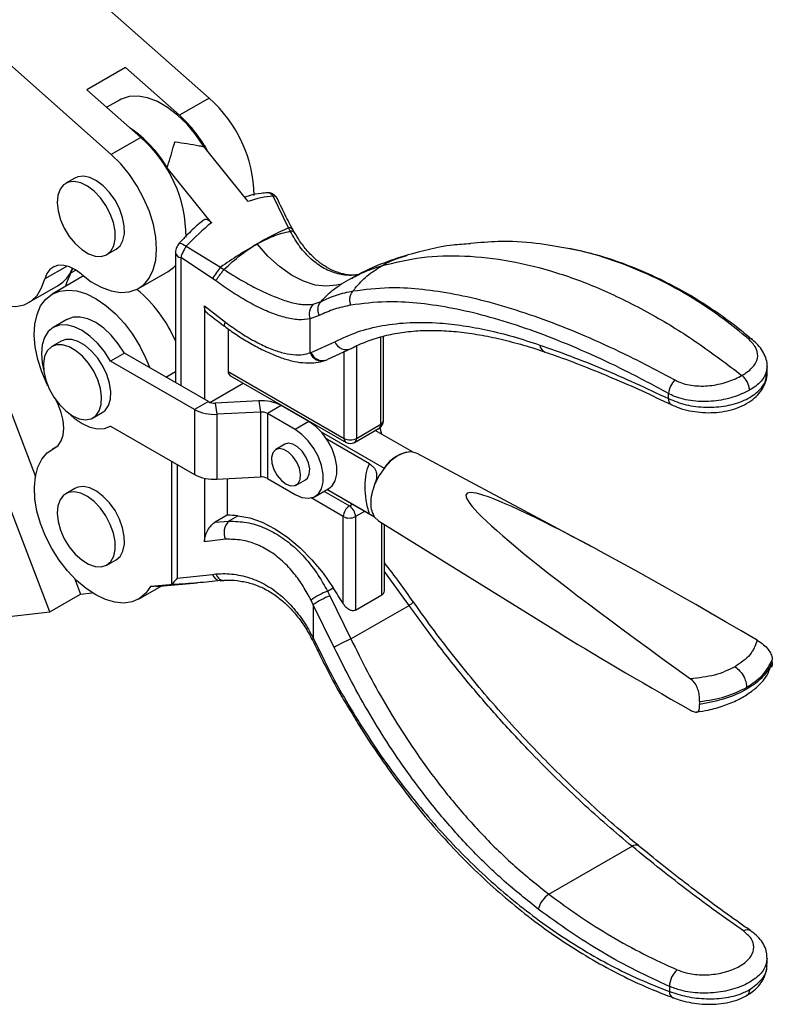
# Model space of a CAD drawing. Extents: x 33 to 398, y 17 to 277.
# Tile 6 of 7: x 340 to 398, y 148 to 224. Entities that reach past the tile are written whole.
import ezdxf

# ---------------------------------------------------------------- set-up
doc = ezdxf.new("R2010")
doc.units = 0
doc.layers.get('0').update_dxf_attribs({"linetype": 'CONTINUOUS'})

msp = doc.modelspace()

# ---------------------------------------------------------------- linework, layer by layer
at = {"color": 7, "linetype": 'CONTINUOUS'}
for p, q in [((354.8386, 217.8515), (340.6443, 230.4377)), ((347.2961, 213.4974), (333.1018, 226.0836)), ((348.3933, 220.2195), (345.4234, 218.5051)), ((352.5523, 216.5317), (348.3933, 220.2195)), ((349.5825, 214.8172), (345.4234, 218.5051)), ((347.9285, 217.7107), (346.9538, 217.1481)), ((354.8386, 217.8515), (352.5523, 216.5317)), ((349.5825, 214.8172), (347.2961, 213.4974)), ((357.8575, 209.8793), (354.4422, 214.1186)), ((355.0291, 208.2465), (351.6138, 212.4858)), ((344.4887, 211.6933), (343.7816, 211.2851)), ((360.9653, 207.8399), (359.784, 210.2983)), ((361.0979, 207.5887), (360.9653, 207.8399)), ((361.4393, 207.4789), (361.2999, 207.7215)), ((346.9563, 205.7857), (347.6634, 206.1939)), ((352.2448, 205.9185), (352.2448, 195.9106)), ((353.0743, 206.4249), (355.7286, 204.8168)), ((355.1165, 203.9479), (352.6605, 205.562)), ((344.1778, 204.3701), (344.3448, 204.7139)), ((349.4091, 203.1699), (351.6954, 204.4898)), ((355.7286, 204.8168), (355.9866, 204.638)), ((335.4883, 204.1956), (341.4423, 188.6672)), ((345.0293, 204.0612), (342.743, 202.7413)), ((345.1613, 204.1315), (345.0293, 204.0612)), ((345.1571, 204.1349), (345.1, 204.102)), ((345.1579, 204.1343), (345.1, 204.102)), ((355.367, 203.7576), (355.1165, 203.9479)), ((365.7399, 203.9283), (365.031, 203.5119)), ((342.5648, 178.2317), (332.8767, 203.4987)), ((340.9238, 202.0804), (343.2102, 203.4003)), ((365.0258, 203.507), (364.6841, 203.4376)), ((362.8617, 201.953), (363.4726, 202.172)), ((363.4726, 202.172), (363.4772, 202.1772)), ((354.4792, 201.833), (356.0966, 200.5838)), ((354.4792, 201.833), (354.4792, 194.6207)), ((343.8762, 200.7783), (342.8156, 200.166)), ((363.3412, 201.0936), (362.6406, 200.8338)), ((362.6406, 198.2198), (362.6406, 200.8338)), ((356.3055, 200.0712), (356.3055, 196.7776)), ((343.428, 199.105), (342.7209, 198.6968)), ((362.7063, 198.2431), (364.5385, 199.0654)), ((368.2859, 192.9677), (368.2859, 199.4942)), ((396.7489, 199.224), (396.7393, 199.2316)), ((365.8226, 198.5469), (363.9695, 197.7007)), ((365.2622, 191.6071), (365.2622, 198.3341)), ((348.3072, 198.1837), (347.2465, 197.5714)), ((353.7236, 193.8323), (347.2465, 197.5714)), ((354.7842, 194.4446), (348.3072, 198.1837)), ((362.6406, 198.2198), (362.7063, 198.2431)), ((363.8661, 197.6521), (363.9695, 197.7007)), ((351.4945, 196.3437), (352.2448, 196.7769)), ((356.3055, 196.7776), (365.2622, 191.6071)), ((397.8832, 196.71), (397.8832, 197.1437)), ((356.4436, 196.4724), (365.4003, 191.3018)), ((354.9038, 194.3898), (357.4775, 195.8756)), ((358.6791, 194.5033), (355.3137, 194.3333)), ((358.6791, 194.5033), (358.8099, 193.6407)), ((359.9292, 194.4602), (359.8009, 194.3862)), ((390.2695, 194.6745), (390.2695, 195.071)), ((354.7842, 194.4446), (353.7236, 193.8323)), ((353.7236, 193.8323), (353.7236, 188.8242)), ((355.3137, 194.3333), (355.4445, 193.4707)), ((360.4, 194.1417), (359.3394, 193.5294)), ((360.0171, 194.4095), (359.9563, 194.3388)), ((362.5454, 192.9032), (360.4, 194.1417)), ((345.8957, 193.1974), (346.6028, 193.6056)), ((358.8099, 193.6407), (355.4445, 193.4707)), ((355.4445, 193.4707), (355.4445, 188.4626)), ((358.8099, 193.6407), (358.8099, 188.6326)), ((359.3394, 193.5294), (359.3394, 188.5213)), ((361.4847, 192.2909), (359.3394, 193.5294)), ((347.2152, 192.5447), (347.2469, 192.563)), ((347.2465, 192.5633), (353.7236, 188.8242)), ((362.5454, 192.9032), (361.4847, 192.2909)), ((366.0669, 191.3018), (367.9526, 192.3904)), ((366.205, 191.6071), (368.0907, 192.6956)), ((370.518, 190.5718), (367.6602, 192.2216)), ((363.483, 192.1158), (368.3378, 189.3132)), ((367.2124, 189.6499), (363.9112, 191.5556)), ((343.0405, 190.9371), (342.743, 190.7654)), ((360.6931, 191.1581), (359.986, 190.7499)), ((384.3695, 183.2445), (370.8997, 190.4548)), ((351.9686, 180.3412), (351.9686, 189.8373)), ((354.4792, 188.5409), (354.4792, 183.6257)), ((355.4445, 188.4626), (358.8099, 188.6326)), ((356.2348, 188.5025), (356.2348, 185.6836)), ((359.3394, 188.5213), (361.4847, 187.2828)), ((361.5692, 188.0074), (362.2763, 188.4156)), ((344.4887, 187.7414), (343.7816, 187.3332)), ((363.0179, 187.131), (364.0786, 187.7433)), ((367.6083, 185.5315), (363.9277, 187.6562)), ((367.2124, 185.76), (363.9278, 187.6562)), ((356.2348, 185.6836), (355.3137, 185.1518)), ((356.3441, 185.2296), (357.0571, 185.6413)), ((365.1915, 178.8512), (365.1915, 185.5783)), ((366.1343, 185.5783), (366.1343, 178.3581)), ((367.6081, 185.5317), (367.9005, 185.2594)), ((355.3137, 185.1518), (356.3441, 185.2296)), ((367.9005, 185.2594), (381.6796, 176.7045)), ((368.3566, 179.9476), (368.3566, 184.9762)), ((356.0966, 183.8267), (354.4792, 183.6257)), ((346.9563, 181.8338), (347.6634, 182.242)), ((344.4513, 180.8196), (344.9218, 179.5924)), ((352.3824, 180.8337), (355.1165, 181.121)), ((355.1165, 181.121), (355.367, 181.15)), ((349.4091, 179.2181), (351.1417, 180.2183)), ((351.8088, 180.3186), (350.33, 180.1903)), ((350.7378, 180.1832), (353.935, 180.4605)), ((351.9686, 180.3412), (351.8088, 180.3186)), ((363.9693, 179.8265), (364.4148, 180.0836)), ((342.5648, 178.2317), (344.9218, 179.5924)), ((344.9218, 179.5924), (345.8291, 179.6982)), ((363.9693, 179.8265), (364.1539, 179.4619)), ((364.1539, 179.4619), (365.7837, 176.1363)), ((366.1343, 178.3581), (368.1614, 179.5283)), ((362.8768, 178.7766), (362.703, 179.1301)), ((362.8768, 178.7766), (362.8768, 176.1951)), ((364.4893, 175.489), (362.8768, 178.7766)), ((365.7837, 176.1363), (370.2737, 178.7283)), ((370.6017, 178.998), (370.6024, 178.9968)), ((336.1754, 177.487), (342.5648, 178.2317)), ((362.8768, 176.1951), (363.3201, 175.293)), ((398.2776, 174.3093), (398.2776, 174.5334)), ((392.6742, 171.2986), (392.6742, 171.0744)), ((381.0519, 156.438), (387.4616, 160.1383)), ((387.9617, 160.1872), (387.9512, 160.1949)), ((397.8832, 151.0693), (397.8832, 151.5067)), ((397.829, 151.0125), (397.824, 151.0674)), ((390.3447, 149.3305), (390.3447, 148.9381))]:
    msp.add_line(p, q, dxfattribs=at)
at = {"color": 8, "linetype": 'CONTINUOUS'}
for p, q in [((352.6605, 205.562), (352.6605, 195.6706)), ((343.8897, 204.9001), (342.167, 203.9056)), ((344.1778, 204.3701), (344.5593, 204.5903)), ((368.0907, 192.6956), (368.0907, 199.4384)), ((366.205, 198.7203), (366.205, 191.6071)), ((342.9969, 190.9065), (342.8711, 190.8339)), ((352.3824, 189.5984), (352.3824, 180.8337)), ((365.1915, 185.5783), (362.7066, 187.0128)), ((363.7028, 187.5263), (365.6629, 186.3948)), ((365.6629, 186.3948), (365.8879, 186.5246)), ((366.8308, 185.9803), (366.1343, 185.5783)), ((368.1614, 179.5283), (368.1614, 185.0975)), ((370.2737, 178.7283), (368.3566, 181.338))]:
    msp.add_line(p, q, dxfattribs=at)
at = {"color": 7, "linetype": 'CONTINUOUS', "flags": 128}
for points in [[(354.4422, 214.1186), (353.8276, 215.0221), (353.1434, 215.8418), (352.408, 216.5554), (351.6415, 217.1436), (350.8646, 217.5905), (350.0986, 217.8838), (349.3641, 218.0156), (348.6811, 217.9824), (348.0683, 217.7849), (347.9285, 217.7107)], [(344.9954, 204.2688), (345.7579, 203.6961), (346.5288, 203.2638), (347.2876, 202.9834), (348.0141, 202.8625), (348.6886, 202.9042), (349.2933, 203.1076), (349.8119, 203.467), (350.2306, 203.9729), (350.5382, 204.6119), (350.7263, 205.3667), (350.7901, 206.2171), (350.7278, 207.1406), (350.541, 208.1122), (350.2348, 209.1061), (349.8173, 210.0956), (349.2998, 211.0544), (348.696, 211.9566), (348.0221, 212.7783), (347.2961, 213.4974)], [(345.016, 206.1788), (345.5368, 205.8532), (346.0486, 205.6722), (346.5238, 205.6455), (346.9366, 205.7746), (347.265, 206.0525), (347.4911, 206.4643), (347.6029, 206.9878), (347.5942, 207.5946), (347.4655, 208.2522), (347.2239, 208.9251), (346.8822, 209.577), (346.4589, 210.1726), (345.9769, 210.6801), (345.4621, 211.0719), (344.9423, 211.327), (344.4455, 211.4315), (343.9985, 211.38), (343.6253, 211.1751), (343.3462, 210.8278), (343.1761, 210.357), (343.1242, 209.788), (343.1933, 209.1515), (343.3798, 208.4817), (343.6734, 207.8149), (344.0585, 207.1868), (344.5142, 206.6315), (345.016, 206.1788)], [(347.6634, 206.1939), (347.9721, 206.4607), (348.1982, 206.8725), (348.31, 207.396), (348.3013, 208.0029), (348.1726, 208.6604), (347.931, 209.3333), (347.5893, 209.9852), (347.166, 210.5809), (346.684, 211.0883), (346.1692, 211.4801), (345.6494, 211.7352), (345.1526, 211.8397), (344.7056, 211.7882), (344.4887, 211.6933)], [(332.8767, 210.5754), (332.9378, 209.6672), (333.1192, 208.7121), (333.4164, 207.7347), (333.8217, 206.7604), (334.3245, 205.8145), (334.9119, 204.9213), (335.5687, 204.1041), (336.2778, 203.3839), (337.0208, 202.7794), (337.7787, 202.3063), (338.5316, 201.9768), (339.2602, 201.7995), (339.9456, 201.7789), (340.57, 201.9155), (341.1174, 202.2059), (341.5734, 202.6425), (341.9263, 203.214), (342.167, 203.9056)], [(344.9954, 204.2688), (344.5407, 204.6019), (344.0828, 204.8339), (343.639, 204.9559), (343.226, 204.9634), (342.8597, 204.8559), (342.5538, 204.6376), (342.32, 204.3168), (342.167, 203.9056)], [(344.1778, 204.3701), (343.8406, 203.5999), (343.7593, 203.328)], [(351.6954, 204.4898), (352.0983, 204.7869), (352.2448, 204.9346)], [(342.4025, 195.677), (342.3602, 195.763), (341.9447, 196.7311), (341.6352, 197.7052), (341.4396, 198.6604), (341.3631, 199.5722), (341.4075, 200.4171), (341.5717, 201.1735), (341.8516, 201.822), (342.2398, 202.3459), (342.7265, 202.7317), (343.2992, 202.9696), (343.9431, 203.0535), (344.6418, 202.9812), (345.3773, 202.7545), (346.1307, 202.3793), (346.8828, 201.8653), (347.6141, 201.2255), (348.3059, 200.4765), (348.9405, 199.6374), (349.5016, 198.7298), (349.9748, 197.7769), (350.2618, 197.0554)], [(348.3072, 198.1837), (347.8382, 198.9114), (347.3007, 199.5634), (346.7156, 200.1145), (346.1056, 200.5432), (345.4944, 200.8329), (344.9059, 200.9722), (344.3629, 200.9557), (343.8865, 200.7841), (343.8762, 200.7783)], [(347.2465, 197.5714), (346.7775, 198.2991), (346.24, 198.9511), (345.6549, 199.5022), (345.0449, 199.9309), (344.4338, 200.2206), (343.8453, 200.3599), (343.3022, 200.3434), (342.8259, 200.1718), (342.4346, 199.8518), (342.1438, 199.3959), (341.9646, 198.8216), (341.9041, 198.1514), (341.9646, 197.4114), (342.0919, 196.814)], [(346.6028, 193.6056), (346.8162, 193.7676), (347.0769, 194.1384), (347.2264, 194.6288), (347.2567, 195.2122), (347.1662, 195.8573), (346.9597, 196.5292), (346.6484, 197.1917), (346.2491, 197.8092), (345.7833, 198.3482), (345.276, 198.7799), (344.7548, 199.0808), (344.2475, 199.2348), (343.7817, 199.2336), (343.428, 199.105)], [(344.3083, 193.3546), (344.826, 193.1256), (345.3159, 193.0487), (345.7514, 193.1281), (346.1091, 193.3594), (346.3698, 193.7302), (346.5193, 194.2206), (346.5496, 194.804), (346.459, 195.4491), (346.2526, 196.121), (345.9413, 196.7835), (345.542, 197.401), (345.0762, 197.94), (344.5689, 198.3717), (344.0477, 198.6726), (343.5404, 198.8266), (343.0746, 198.8253), (342.6753, 198.6689), (342.364, 198.3658), (342.1575, 197.9323), (342.067, 197.3917), (342.0973, 196.7733), (342.2468, 196.1103), (342.5075, 195.4386), (342.8652, 194.7942), (343.3007, 194.212), (343.7906, 193.7234), (344.3083, 193.3546)], [(342.8711, 190.8339), (343.1905, 191.0697), (343.4288, 191.419), (343.5759, 191.8668), (343.6257, 192.3943), (343.5759, 192.9792), (343.4288, 193.5968), (343.1905, 194.2212), (343.0154, 194.5741)], [(343.9506, 193.5943), (344.4338, 193.1617), (345.0449, 192.7457), (345.6549, 192.4701), (346.24, 192.3456), (346.7775, 192.3771), (347.2465, 192.5633)], [(361.4847, 187.2828), (362.0037, 187.056), (362.4925, 186.9879), (362.9227, 187.0824), (363.2693, 187.3342), (363.5123, 187.7284), (363.6374, 188.2423), (363.6374, 188.846), (363.5123, 189.5043), (363.2693, 190.1791), (362.9227, 190.8311), (362.4925, 191.4224), (362.0037, 191.9186), (361.4847, 192.2909)], [(364.0786, 187.7433), (364.33, 187.9465), (364.5729, 188.3407), (364.698, 188.8546), (364.698, 189.4583), (364.5729, 190.1167), (364.33, 190.7914), (363.9834, 191.4434), (363.5531, 192.0347), (363.0643, 192.5309), (362.5454, 192.9032)], [(367.9992, 192.42), (368.0849, 192.1441), (368.1342, 191.948)], [(350.33, 180.1903), (349.9522, 179.656), (349.4753, 179.2578), (348.9117, 179.0061), (348.2756, 178.9072), (347.5834, 178.9637), (346.8527, 179.1742), (346.1021, 179.5332), (345.3509, 180.0315), (344.6182, 180.6566), (343.9228, 181.3923), (343.2823, 182.2199), (342.7131, 183.1184), (342.2299, 184.0646), (341.8448, 185.0346), (341.5678, 186.0034), (341.4059, 186.9464), (341.3633, 187.8395), (341.441, 188.6599), (341.6371, 189.3866), (341.9465, 190.0011), (342.3614, 190.4876), (342.8711, 190.8339)], [(360.7776, 188.0858), (361.1412, 187.946), (361.4653, 187.9614), (361.7149, 188.1305), (361.863, 188.4347), (361.8934, 188.8413), (361.8029, 189.3061), (361.6013, 189.7788), (361.3105, 190.2081), (360.9619, 190.5475), (360.5934, 190.7603), (360.2448, 190.8233), (359.9539, 190.7298), (359.7523, 190.4899), (359.6619, 190.1295), (359.6923, 189.6878), (359.8403, 189.2126), (360.09, 188.7554), (360.4141, 188.3657), (360.7776, 188.0858)], [(362.2763, 188.4156), (362.422, 188.5387), (362.5701, 188.8429), (362.6005, 189.2495), (362.51, 189.7143), (362.3084, 190.187), (362.0176, 190.6163), (361.669, 190.9557), (361.3005, 191.1685), (360.9519, 191.2315), (360.6931, 191.1581)], [(370.8997, 190.4548), (370.4737, 190.5761), (369.9687, 190.522), (369.4279, 190.2907), (368.8871, 189.8976), (368.3821, 189.3686), (367.9462, 188.7387), (367.6081, 188.0494)], [(347.6634, 182.242), (347.9721, 182.5089), (348.1982, 182.9207), (348.31, 183.4441), (348.3013, 184.051), (348.1726, 184.7086), (347.931, 185.3814), (347.5893, 186.0333), (347.166, 186.629), (346.684, 187.1364), (346.1692, 187.5282), (345.6494, 187.7833), (345.1526, 187.8879), (344.7056, 187.8363), (344.4887, 187.7414)], [(345.016, 182.227), (345.5368, 181.9013), (346.0486, 181.7203), (346.5238, 181.6936), (346.9366, 181.8227), (347.265, 182.1007), (347.4911, 182.5125), (347.6029, 183.0359), (347.5942, 183.6428), (347.4655, 184.3004), (347.2239, 184.9732), (346.8822, 185.6251), (346.4589, 186.2208), (345.9769, 186.7282), (345.4621, 187.12), (344.9423, 187.3751), (344.4455, 187.4797), (343.9985, 187.4281), (343.6253, 187.2232), (343.3462, 186.876), (343.1761, 186.4052), (343.1242, 185.8362), (343.1933, 185.1996), (343.3798, 184.5299), (343.6734, 183.863), (344.0585, 183.235), (344.5142, 182.6797), (345.016, 182.227)], [(357.0571, 185.6413), (357.9828, 185.4755), (358.9438, 185.1382), (359.9215, 184.6358), (360.8973, 183.9779), (361.8525, 183.1773), (362.7686, 182.2491), (363.6282, 181.2112), (364.4148, 180.0836)]]:
    msp.add_lwpolyline(points, dxfattribs=at)
at = {"color": 8, "linetype": 'CONTINUOUS', "flags": 128}
for points in [[(352.5366, 206.6601), (352.5558, 206.6738), (352.6183, 206.6797), (352.7079, 206.6553), (352.8187, 206.6021), (352.9436, 206.5236), (353.0743, 206.4249)], [(364.7008, 203.442), (364.6753, 203.4353), (363.8826, 203.3394), (363.0222, 203.4394), (362.1173, 203.7326), (361.1922, 204.2111), (360.2716, 204.862), (359.3802, 205.668), (358.542, 206.6075)], [(356.0966, 200.5838), (356.0408, 200.4626), (356.01, 200.3676), (356.0053, 200.3031), (356.0175, 200.278)], [(362.8768, 176.1951), (362.8315, 176.1459), (362.8062, 176.1057), (362.8015, 176.0753), (362.805, 176.0669)]]:
    msp.add_lwpolyline(points, dxfattribs=at)
at = {"color": 7, "linetype": 'CONTINUOUS'}
for centre, radius, start, end in [((348.0905, 210.1494), 10.2401, 1.14565, 48.777257), ((345.3068, 208.5396), 10.7875, 28.567466, 47.804745), ((343.419, 207.7047), 9.4875, 30.26056, 55.725377), ((342.9068, 207.1648), 10.155, 359.752524, 48.899954), ((359.3603, 210.0691), 0.4817, 28.415829, 89.607735), ((369.9743, 187.1273), 22.587, 113.506588, 120.407312), ((379.5478, 170.4983), 41.7746, 120.187897, 124.763136), ((341.8556, 205.6171), 2.598, 301.426532, 340.194591), ((361.2597, 200.2705), 7.1598, 140.581589, 149.094784), ((342.4405, 194.8903), 10.6833, 23.404445, 50.212408), ((363.6208, 201.2215), 1.0542, 136.064449, 201.581267), ((365.4216, 199.4033), 0.9456, 200.941192, 295.085982), ((356.6327, 196.7418), 0.3292, 173.753483, 234.934341), ((392.1649, 194.8204), 1.9119, 137.223606, 172.468302), ((358.9056, 191.3053), 3.2061, 62.216944, 94.050808), ((355.218, 196.6688), 3.2061, 242.21697, 274.050802), ((355.244, 195.3174), 0.9865, 242.217049, 274.050754), ((358.8796, 192.6567), 0.9865, 62.216879, 94.050853), ((367.6193, 192.9677), 0.6667, 299.997312, 0), ((365.7336, 192.5169), 1.0247, 242.609641, 297.390413), ((365.7336, 191.8792), 0.6667, 240.002688, 299.997312), ((370.6408, 187.8415), 2.7331, 92.574416, 147.420207), ((355.218, 191.6606), 3.2061, 242.21697, 274.050802), ((358.8796, 187.6485), 0.9865, 62.216879, 94.050853), ((366.215, 185.5317), 1.0245, 122.605502, 177.394506), ((365.1109, 185.5317), 1.0245, 2.605403, 57.394536), ((356.0586, 174.2521), 11.4328, 84.989914, 89.116967), ((365.6629, 186.4881), 1.0247, 242.609637, 297.390417), ((357.2884, 184.3398), 1.2975, 136.700166, 203.292757), ((355.7351, 181.273), 0.637, 193.802261, 269.415818), ((267.5428, 118.1686), 114.9681, 31.858383, 32.584386), ((366.0587, 174.5275), 5.696, 111.518832, 126.09541), ((366.1651, 174.181), 5.6509, 110.849616, 125.585308), ((369.6009, 166.8848), 10.008, 112.421211, 120.713469), ((382.1032, 154.8199), 1.9297, 123.010302, 165.818345), ((392.0502, 149.3041), 1.7057, 130.158228, 179.112939)]:
    msp.add_arc(centre, radius, start, end, dxfattribs=at)
at = {"color": 8, "linetype": 'CONTINUOUS'}
for centre, radius, start, end in [((361.0291, 207.4959), 0.3498, 39.730189, 100.494891), ((352.6954, 206.0231), 0.4625, 192.999374, 265.670831), ((396.4798, 198.8702), 0.4449, 54.333358, 99.845407), ((380.9599, 198.8428), 0.6078, 182.850545, 248.099456), ((363.521, 198.5105), 0.9272, 198.272927, 285.597047), ((363.5894, 198.5427), 0.9326, 198.739859, 287.255214), ((390.7036, 194.5941), 0.4414, 169.510432, 237.831067), ((367.9523, 193.001), 0.3353, 294.374215, 354.305704), ((367.7595, 192.6616), 0.3329, 305.440785, 5.87165), ((365.5799, 191.5669), 0.3202, 172.799484, 235.88834), ((365.8835, 191.5687), 0.3238, 304.507974, 6.804461), ((369.1819, 180.4005), 1.9971, 303.142387, 315.34253), ((387.7533, 159.7618), 0.4762, 65.432972, 127.763759), ((396.3404, 153.1162), 0.5739, 60.275102, 120.339492), ((390.8479, 148.9048), 0.5043, 176.205398, 244.65082)]:
    msp.add_arc(centre, radius, start, end, dxfattribs=at)
at = {"color": 7, "linetype": 'CONTINUOUS'}
for centre, major_axis, ratio, start_param, end_param in [((356.2113, 197.5698), (5.7646, 12.3253), 0.556504, 0.2887613, 0.5141284), ((356.2113, 197.5698), (5.7646, 12.3253), 0.556504, 0.8312449, 1.056612), ((439.3851, 145.5012), (64.7024, -41.8149), 0.0476696, 2.3130904, 3.9212551), ((439.3851, 149.4101), (64.7144, -32.6675), 0.047629, 3.6359208, 3.9144958)]:
    msp.add_ellipse(centre, major_axis=major_axis, ratio=ratio, start_param=start_param, end_param=end_param, dxfattribs=at)
for points, knots in [([(351.6138, 212.4858), (351.6493, 212.6004), (351.8597, 213.2812), (352.0499, 213.9445), (352.1958, 214.4785), (352.1971, 214.4832)], [0, 0, 0, 0, 0.1671868, 0.9925721, 1, 1, 1, 1]), ([(352.1971, 214.4832), (352.2028, 214.4825), (352.8431, 214.4024), (353.5985, 214.2849), (354.3206, 214.1426), (354.4422, 214.1186)], [0, 0, 0, 0, 0.0074279, 0.8328132, 1, 1, 1, 1]), ([(359.3634, 210.5507), (359.1972, 210.5395), (358.73, 210.5081), (358.1346, 210.3962), (357.7042, 210.253), (357.5877, 210.2142)], [0, 0, 0, 0, 0.28700905, 0.80685479, 1, 1, 1, 1]), ([(360.0908, 210.0911), (360.0798, 210.1224), (360.0378, 210.2418), (359.8744, 210.4027), (359.6311, 210.5367), (359.4518, 210.5449), (359.3666, 210.5488)], [0, 0, 0, 0, 0.1090141, 0.4161925, 0.7225082, 1, 1, 1, 1]), ([(361.3015, 207.7219), (361.2349, 207.8423), (360.9263, 208.4001), (360.5178, 209.203), (360.2169, 209.8604), (360.1083, 210.0976)], [0, 0, 0, 0, 0.14952279, 0.69308906, 1, 1, 1, 1]), ([(354.4816, 208.499), (354.3194, 208.3675), (353.8485, 207.9859), (353.1949, 207.3734), (352.7225, 206.8615), (352.5366, 206.66)], [0, 0, 0, 0, 0.2416879, 0.7016763, 1, 1, 1, 1]), ([(354.4397, 208.463), (354.4755, 208.4843), (354.549, 208.5279), (354.6993, 208.5066), (354.8585, 208.4223), (354.9689, 208.3196), (355.0217, 208.2554), (355.0291, 208.2465)], [0, 0, 0, 0, 0.2340207, 0.4792311, 0.7209088, 0.9610234, 1, 1, 1, 1]), ([(358.542, 206.6075), (358.9655, 206.8308), (359.8355, 207.2897), (360.6693, 207.4872), (361.0972, 207.5885)], [0, 0, 0, 0, 0.4868228, 1, 1, 1, 1]), ([(361.4251, 207.4773), (361.4187, 207.4908), (361.3976, 207.5356), (361.3167, 207.5729), (361.2159, 207.5917), (361.145, 207.593), (361.1105, 207.5903), (361.1007, 207.5896), (361.0981, 207.5889), (361.0978, 207.5888)], [0, 0, 0, 0, 0.1556804, 0.5171178, 0.7784888, 0.9394953, 0.9823073, 0.9979221, 1, 1, 1, 1]), ([(366.4077, 204.2482), (366.2522, 204.2287), (365.853, 204.1789), (365.1892, 204.2678), (364.4516, 204.5028), (363.7286, 204.8919), (363.0454, 205.4117), (362.4063, 206.0725), (361.8644, 206.7636), (361.566, 207.273), (361.4408, 207.4868)], [0, 0, 0, 0, 0.0905796, 0.2325313, 0.3708425, 0.5052634, 0.6388779, 0.7710845, 0.9039481, 1, 1, 1, 1]), ([(352.5358, 206.658), (352.4614, 206.5562), (352.3097, 206.3485), (352.24, 206.0754), (352.2467, 205.9338), (352.2474, 205.9189)], [0, 0, 0, 0, 0.46266437, 0.94371388, 1, 1, 1, 1]), ([(355.9873, 204.6387), (356.4159, 205.0317), (357.251, 205.7977), (358.1193, 206.3423), (358.542, 206.6075)], [0, 0, 0, 0, 0.5131774, 1, 1, 1, 1]), ([(375.0126, 206.6202), (374.549, 206.5923), (372.868, 206.4911), (371.2507, 206.0542), (370.0795, 205.7378)], [0, 0, 0, 0, 0.275809, 1, 1, 1, 1]), ([(382.4956, 206.249), (381.6904, 206.3974), (379.9059, 206.7263), (377.3933, 206.8583), (375.7199, 206.7062), (375.0106, 206.6418)], [0, 0, 0, 0, 0.3214457, 0.712393, 1, 1, 1, 1]), ([(353.0743, 206.4249), (353.0573, 206.3994), (352.9873, 206.2943), (352.8682, 206.0861), (352.738, 205.8081), (352.686, 205.6432), (352.6605, 205.562)], [0, 0, 0, 0, 0.0936574, 0.3869559, 0.698135, 1, 1, 1, 1]), ([(396.7211, 199.2115), (396.4122, 199.475), (395.5392, 200.22), (394.0447, 201.3076), (392.2417, 202.4839), (390.383, 203.5252), (388.4772, 204.4349), (386.5297, 205.2014), (384.5749, 205.8281), (383.2619, 206.118), (382.6174, 206.2603)], [0, 0, 0, 0, 0.0713734, 0.201737, 0.3333346, 0.4660739, 0.5998213, 0.7344099, 0.8696468, 1, 1, 1, 1]), ([(370.1405, 205.7554), (369.4405, 205.5356), (367.9425, 205.0652), (366.5055, 204.3234), (365.7399, 203.9283)], [0, 0, 0, 0, 0.4672604, 1, 1, 1, 1]), ([(368.1489, 204.9235), (369.1682, 205.1702), (371.2069, 205.6637), (374.5343, 205.7567), (378.0123, 205.373), (381.6235, 204.4702), (385.3221, 203.0733), (388.9685, 201.2346), (392.5252, 199.0509), (394.8007, 197.3255), (395.9384, 196.4628)], [0, 0, 0, 0, 0.1275017, 0.2550034, 0.3825052, 0.5100068, 0.6375086, 0.7650104, 0.8825051, 1, 1, 1, 1]), ([(355.367, 203.7576), (355.4052, 203.8227), (355.4815, 203.953), (355.6384, 204.1847), (355.8115, 204.422), (355.9282, 204.566), (355.9866, 204.638)], [0, 0, 0, 0, 0.24999992, 0.50000034, 0.74999995, 1, 1, 1, 1]), ([(355.9877, 204.6396), (356.1659, 204.5254), (356.7413, 204.1565), (357.719, 203.5833), (358.8974, 202.9676), (360.0195, 202.4698), (361.0878, 202.1022), (362.0622, 201.8944), (362.5952, 201.9335), (362.8617, 201.953)], [0, 0, 0, 0, 0.0667722, 0.2156632, 0.3644529, 0.5154619, 0.6664441, 0.833182, 1, 1, 1, 1]), ([(365.955, 202.9855), (366.0092, 203.0567), (366.3245, 203.4709), (366.9961, 204.1756), (367.7637, 204.6736), (368.1489, 204.9235)], [0, 0, 0, 0, 0.09374723, 0.54531225, 1, 1, 1, 1]), ([(362.6406, 200.8338), (362.3475, 200.7938), (361.7615, 200.7137), (360.7057, 200.9048), (359.5638, 201.2919), (358.3815, 201.839), (357.1551, 202.5342), (356.1444, 203.1929), (355.5529, 203.6225), (355.367, 203.7575)], [0, 0, 0, 0, 0.1677574, 0.3354284, 0.4862917, 0.6371717, 0.7847004, 0.932317, 1, 1, 1, 1]), ([(363.4772, 202.1772), (363.7469, 202.4663), (364.2035, 202.9558), (364.8075, 203.3431), (365.0548, 203.5016)], [0, 0, 0, 0, 0.5906478, 1, 1, 1, 1]), ([(363.4772, 202.1772), (363.8657, 202.3533), (364.6446, 202.7065), (365.5176, 202.8924), (365.9552, 202.9857)], [0, 0, 0, 0, 0.4986503, 1, 1, 1, 1]), ([(365.7775, 201.8838), (365.7487, 201.9808), (365.6911, 202.1749), (365.7042, 202.4797), (365.7863, 202.7653), (365.8989, 202.9122), (365.9552, 202.9857)], [0, 0, 0, 0, 0.2500008, 0.5000002, 0.7499998, 1, 1, 1, 1]), ([(365.9549, 202.9853), (366.8588, 203.1019), (368.4512, 203.3075), (370.9919, 203.1783), (373.4438, 202.8405), (376.0586, 202.2585), (378.8011, 201.4511), (381.6367, 200.4376), (384.572, 199.2175), (387.6139, 197.8004), (389.7124, 196.6793), (390.7616, 196.1188)], [0, 0, 0, 0, 0.1394477, 0.2456854, 0.3519263, 0.460758, 0.5695911, 0.6759048, 0.7822171, 0.8911108, 1, 1, 1, 1]), ([(363.3412, 201.0936), (363.3373, 201.1025), (363.3093, 201.1647), (363.2514, 201.3356), (363.2243, 201.6145), (363.2904, 201.932), (363.4118, 202.092), (363.4726, 202.172)], [0, 0, 0, 0, 0.0239153, 0.1689709, 0.4459982, 0.7229988, 1, 1, 1, 1]), ([(390.2695, 195.071), (389.2635, 195.6164), (387.2513, 196.7073), (384.2807, 198.1135), (381.3633, 199.3437), (378.5434, 200.3608), (375.8558, 201.1572), (373.2867, 201.736), (370.8339, 202.0795), (368.2756, 202.2093), (366.6757, 202.0008), (365.7775, 201.8838)], [0, 0, 0, 0, 0.1063594, 0.2127229, 0.3216735, 0.4306256, 0.53688, 0.6431331, 0.751932, 0.8607271, 1, 1, 1, 1]), ([(354.7078, 201.2787), (354.6899, 201.2888), (354.5983, 201.34), (354.5073, 201.5278), (354.4881, 201.7367), (354.4792, 201.833)], [0, 0, 0, 0, 0.1159213, 0.5921912, 1, 1, 1, 1]), ([(365.7775, 201.8838), (365.35, 201.7929), (364.4926, 201.6108), (363.7257, 201.2663), (363.3412, 201.0936)], [0, 0, 0, 0, 0.4986707, 1, 1, 1, 1]), ([(354.7001, 201.2685), (354.7802, 201.2076), (355.2215, 200.8724), (355.6591, 200.5446), (356.0173, 200.2764)], [0, 0, 0, 0, 0.1816078, 1, 1, 1, 1]), ([(356.0966, 200.5838), (356.4686, 200.3111), (357.2124, 199.7657), (358.3391, 199.0978), (359.4236, 198.5734), (360.4319, 198.2167), (361.3295, 198.0461), (362.0695, 198.0428), (362.4638, 198.165), (362.6406, 198.2198)], [0, 0, 0, 0, 0.1481761, 0.2962907, 0.4444056, 0.5925187, 0.7373464, 0.8822237, 1, 1, 1, 1]), ([(364.5385, 199.0654), (365.1126, 199.3341), (366.2606, 199.8715), (368.207, 200.3529), (370.3228, 200.5882), (372.4222, 200.5524), (374.4309, 200.3276), (376.3197, 199.9762), (378.2887, 199.4867), (379.6649, 199.0373), (380.3529, 198.8126)], [0, 0, 0, 0, 0.1402044, 0.2804074, 0.4245688, 0.5687276, 0.6756456, 0.7825627, 0.8912816, 1, 1, 1, 1]), ([(356.0229, 200.2848), (356.1681, 200.1733), (356.6349, 199.8148), (357.4431, 199.287), (358.4214, 198.7101), (359.3773, 198.2334), (360.3053, 197.853), (361.2061, 197.5798), (362.0765, 197.4254), (362.8706, 197.4197), (363.4472, 197.4964), (363.7242, 197.6126), (363.7917, 197.6409)], [0, 0, 0, 0, 0.0521792, 0.1677552, 0.2830083, 0.3969787, 0.5108031, 0.6272646, 0.7452277, 0.8648482, 0.9670779, 1, 1, 1, 1]), ([(365.8035, 198.5354), (365.8038, 198.5356), (366.1639, 198.7577), (366.9599, 199.0825), (368.1961, 199.5021), (369.5199, 199.777), (370.9138, 199.9295), (372.3749, 199.9571), (373.8984, 199.8638), (375.485, 199.6523), (377.1338, 199.3289), (378.8554, 198.8773), (380.0611, 198.5218), (380.7043, 198.2864), (380.7377, 198.2741)], [0, 0, 0, 0, 0.0000666, 0.1034184, 0.2062094, 0.3079665, 0.4085539, 0.5080739, 0.6061978, 0.7028955, 0.799863, 0.8971282, 0.9946672, 1, 1, 1, 1]), ([(395.9384, 196.4628), (396.0437, 196.5272), (396.4527, 196.7774), (396.9669, 197.2727), (397.2177, 197.9468), (397.0629, 198.6426), (396.6223, 199.0878), (396.4038, 199.3086)], [0, 0, 0, 0, 0.082756, 0.3214444, 0.5536779, 0.7786982, 1, 1, 1, 1]), ([(397.8689, 197.1647), (397.8729, 197.2064), (397.8944, 197.4317), (397.7815, 197.8376), (397.5462, 198.3519), (397.2008, 198.8157), (396.8924, 199.0881), (396.7447, 199.2185)], [0, 0, 0, 0, 0.0531224, 0.2873627, 0.5226614, 0.7713957, 1, 1, 1, 1]), ([(380.3529, 198.8126), (381.141, 198.5331), (382.7173, 197.9741), (385.1719, 196.9868), (387.6846, 195.901), (389.4079, 195.0833), (390.2695, 194.6745)], [0, 0, 0, 0, 0.2485588, 0.4971175, 0.7485581, 1, 1, 1, 1]), ([(380.7317, 198.2716), (380.9995, 198.1823), (381.9744, 197.8571), (383.718, 197.1931), (385.9543, 196.2833), (388.2045, 195.2981), (389.725, 194.5749), (390.4683, 194.2214)], [0, 0, 0, 0, 0.0875759, 0.3187059, 0.5497527, 0.7799048, 1, 1, 1, 1]), ([(363.77, 197.6178), (363.7926, 197.625), (363.825, 197.6355), (363.8561, 197.6493), (363.8655, 197.6535)], [0, 0, 0, 0, 0.69743058, 1, 1, 1, 1]), ([(390.4709, 194.2263), (390.6748, 194.134), (391.1147, 193.9348), (391.8763, 193.7328), (392.7094, 193.6055), (393.5597, 193.5764), (394.4041, 193.6465), (395.2132, 193.8199), (395.9674, 194.0971), (396.6351, 194.4784), (397.1711, 194.9432), (397.5584, 195.4589), (397.7979, 196.0178), (397.9022, 196.4629), (397.8735, 196.7162), (397.8681, 196.7638)], [0, 0, 0, 0, 0.0732745, 0.1581293, 0.2419389, 0.3265642, 0.4109701, 0.4966218, 0.5823856, 0.669771, 0.7567716, 0.8325498, 0.9047523, 0.982105, 1, 1, 1, 1]), ([(390.7616, 196.1188), (390.8854, 196.0569), (391.3475, 195.826), (392.3173, 195.6177), (393.6281, 195.6592), (394.8983, 195.9589), (395.6251, 196.2819), (395.9384, 196.4628), (395.9384, 196.4628)], [0, 0, 0, 0, 0.0816901, 0.3049549, 0.533591, 0.7653702, 0.9999929, 1, 1, 1, 1]), ([(396.5163, 195.3263), (396.5081, 195.4256), (396.4916, 195.624), (396.3628, 195.9464), (396.1752, 196.2462), (396.0173, 196.3906), (395.9384, 196.4628)], [0, 0, 0, 0, 0.2499999, 0.5000002, 0.75, 1, 1, 1, 1]), ([(396.5163, 195.3263), (396.1106, 195.1293), (395.2995, 194.7354), (393.7489, 194.433), (392.1677, 194.435), (390.9915, 194.7139), (390.4227, 194.9952), (390.2695, 195.071)], [0, 0, 0, 0, 0.22856582, 0.45698924, 0.68676476, 0.91562847, 1, 1, 1, 1]), ([(367.2124, 185.76), (367.1107, 186.1226), (366.9014, 186.8689), (366.8789, 187.8951), (366.9014, 188.8979), (367.1101, 189.4025), (367.2124, 189.6499)], [0, 0, 0, 0, 0.2430291, 0.5002481, 0.7549439, 1, 1, 1, 1]), ([(367.2124, 189.6499), (367.3233, 189.571), (367.546, 189.4126), (367.7353, 189.0563), (367.7809, 188.6307), (367.695, 188.3002), (367.6248, 188.0977), (367.6081, 188.0494)], [0, 0, 0, 0, 0.2461206, 0.4939715, 0.6776451, 0.9232259, 1, 1, 1, 1]), ([(367.6081, 188.0494), (367.5227, 187.8022), (367.352, 187.3076), (367.2838, 186.6034), (367.352, 185.9779), (367.5227, 185.6804), (367.6081, 185.5317)], [0, 0, 0, 0, 0.25, 0.5, 0.75, 1, 1, 1, 1]), ([(367.6081, 188.0494), (367.5228, 187.8022), (367.352, 187.3076), (367.2839, 186.6034), (367.352, 185.9778), (367.5228, 185.6804), (367.6081, 185.5317)], [0, 0, 0, 0, 0.25, 0.5, 0.75, 1, 1, 1, 1]), ([(367.5957, 185.5388), (367.5864, 185.5442), (367.5057, 185.5907), (367.3501, 185.6806), (367.2124, 185.76)], [0, 0, 0, 0, 0.1156757, 1, 1, 1, 1]), ([(354.4792, 183.6257), (354.494, 183.7739), (354.5212, 184.048), (354.7054, 184.4832), (354.9486, 184.853), (355.1729, 185.0659), (355.2931, 185.1393), (355.3137, 185.1518)], [0, 0, 0, 0, 0.2671829, 0.4943542, 0.7329444, 0.9542009, 1, 1, 1, 1]), ([(356.3441, 185.2296), (356.8161, 185.2138), (357.7054, 185.1841), (359.0174, 184.7772), (360.2457, 184.1537), (361.4086, 183.2685), (362.4244, 182.2088), (363.285, 181.0505), (363.7412, 180.2345), (363.9693, 179.8265)], [0, 0, 0, 0, 0.1621661, 0.305548, 0.4489086, 0.5971243, 0.7453572, 0.8726711, 1, 1, 1, 1]), ([(362.703, 179.1301), (362.5102, 179.4914), (362.1246, 180.214), (361.3899, 181.2395), (360.5155, 182.1735), (359.5083, 182.9473), (358.4379, 183.4817), (357.2895, 183.8182), (356.5109, 183.8238), (356.0966, 183.8267)], [0, 0, 0, 0, 0.1282596, 0.2564865, 0.4043116, 0.5520989, 0.6948328, 0.8375989, 1, 1, 1, 1]), ([(370.5859, 178.9869), (370.2393, 179.4904), (369.5266, 180.5253), (368.7536, 181.5177), (368.3566, 182.0273)], [0, 0, 0, 0, 0.4864134, 1, 1, 1, 1]), ([(352.3824, 180.8337), (352.3816, 180.8327), (352.2618, 180.6853), (352.079, 180.4718), (351.9982, 180.3762), (351.9686, 180.3412)], [0, 0, 0, 0, 0.00453067, 0.63584114, 1, 1, 1, 1]), ([(355.367, 181.1502), (355.3719, 181.1506), (355.8322, 181.1895), (356.7617, 181.1709), (358.138, 180.852), (359.4511, 180.2149), (360.6235, 179.3249), (361.6253, 178.2266), (362.3577, 177.1703), (362.736, 176.4596), (362.8768, 176.1951)], [0, 0, 0, 0, 0.0017141, 0.1602035, 0.3185549, 0.4751095, 0.6316346, 0.7736822, 0.915781, 1, 1, 1, 1]), ([(355.367, 181.15), (355.3675, 181.1485), (355.3689, 181.1442), (355.374, 181.131), (355.3918, 181.0878), (355.4343, 181.0013), (355.5163, 180.874), (355.6366, 180.7499), (355.7694, 180.6751), (355.8792, 180.6529), (355.9436, 180.6551), (355.9748, 180.6597), (355.9832, 180.6612), (355.9861, 180.6618), (355.9865, 180.6618)], [0, 0, 0, 0, 0.0046398, 0.0128265, 0.0398592, 0.1365337, 0.2899421, 0.4999234, 0.7139969, 0.8688026, 0.964164, 0.9895209, 0.9987693, 1, 1, 1, 1]), ([(350.7356, 180.2112), (350.609, 180.1928), (350.4791, 180.1739), (350.3338, 180.1899), (350.33, 180.1903)], [0, 0, 0, 0, 0.9740569, 1, 1, 1, 1]), ([(355.7286, 180.6361), (355.1463, 180.576), (353.9753, 180.4551), (352.6276, 180.3553), (351.8898, 180.3222), (351.8088, 180.3186)], [0, 0, 0, 0, 0.4682073, 0.9416261, 1, 1, 1, 1]), ([(355.7029, 180.6319), (355.7606, 180.6385), (355.8424, 180.648), (355.923, 180.653), (355.9467, 180.6545)], [0, 0, 0, 0, 0.70501778, 1, 1, 1, 1]), ([(355.9396, 180.6494), (355.9682, 180.6534), (356.3208, 180.7023), (357.0052, 180.65), (357.9643, 180.4823), (358.873, 180.1491), (359.7297, 179.6775), (360.5279, 179.0805), (361.2604, 178.3608), (361.9246, 177.5311), (362.4394, 176.7601), (362.7019, 176.2425), (362.7941, 176.0608)], [0, 0, 0, 0, 0.01117371, 0.13783981, 0.26101785, 0.37920594, 0.49328542, 0.60621877, 0.71745021, 0.82748701, 0.93942359, 1, 1, 1, 1]), ([(368.3543, 179.9478), (368.3505, 179.8814), (368.3433, 179.7571), (368.2705, 179.6098), (368.1952, 179.5536), (368.1614, 179.5283)], [0, 0, 0, 0, 0.3865547, 0.7238002, 1, 1, 1, 1]), ([(366.1343, 178.3581), (366.0877, 178.339), (365.9946, 178.3008), (365.811, 178.3213), (365.5909, 178.4178), (365.3658, 178.6029), (365.2468, 178.7724), (365.1915, 178.8512)], [0, 0, 0, 0, 0.14789446, 0.29516872, 0.49739077, 0.76632658, 1, 1, 1, 1]), ([(387.4616, 160.1383), (386.8218, 160.6736), (385.5422, 161.7443), (383.604, 163.49), (381.6616, 165.3351), (379.5366, 167.4731), (377.2596, 169.9161), (374.8454, 172.7119), (372.4918, 175.6439), (371.0131, 177.7002), (370.2737, 178.7283)], [0, 0, 0, 0, 0.10680962, 0.21361987, 0.3222594, 0.43089991, 0.57116929, 0.71144139, 0.85571962, 1, 1, 1, 1]), ([(387.9539, 160.1974), (387.554, 160.5262), (386.5648, 161.3394), (384.9776, 162.7396), (383.2031, 164.3783), (381.4379, 166.0981), (379.6919, 167.8873), (377.9726, 169.7403), (376.2814, 171.6601), (374.6215, 173.6463), (373.0023, 175.7012), (371.6594, 177.4883), (370.8855, 178.6051), (370.6103, 179.0024)], [0, 0, 0, 0, 0.0662633, 0.1639012, 0.2615792, 0.3591669, 0.4565677, 0.5536455, 0.6504722, 0.7484845, 0.8468491, 0.9455289, 1, 1, 1, 1]), ([(362.8024, 176.0669), (362.84, 175.9961), (362.9885, 175.7164), (363.1204, 175.4219), (363.2189, 175.202)], [0, 0, 0, 0, 0.25341318, 1, 1, 1, 1]), ([(380.2324, 155.2926), (379.3468, 155.9983), (377.5757, 157.4096), (375.0473, 159.867), (372.6292, 162.565), (370.5351, 165.2653), (368.7512, 167.8586), (367.2339, 170.3039), (365.8007, 172.844), (364.9265, 174.6074), (364.4893, 175.489)], [0, 0, 0, 0, 0.1393129, 0.2786276, 0.4220941, 0.5655639, 0.6732892, 0.7810153, 0.8905073, 1, 1, 1, 1]), ([(365.7837, 176.1363), (366.1994, 175.2897), (367.0307, 173.5965), (368.4079, 171.1283), (369.8836, 168.7257), (371.6086, 166.1987), (373.6029, 163.6065), (375.9194, 160.993), (378.3929, 158.5633), (380.1656, 157.1464), (381.0519, 156.438)], [0, 0, 0, 0, 0.1078406, 0.2156803, 0.3252849, 0.4348882, 0.5740838, 0.7132758, 0.8566392, 1, 1, 1, 1]), ([(397.1164, 176.0402), (396.974, 175.6509), (396.6891, 174.8725), (395.8381, 174.2852), (395.4127, 173.9916)], [0, 0, 0, 0, 0.500091, 1, 1, 1, 1]), ([(397.1164, 176.0402), (397.2471, 175.9574), (397.5094, 175.7913), (397.8838, 175.4444), (398.1474, 175.0697), (398.2627, 174.7608), (398.2739, 174.5891), (398.2775, 174.5335)], [0, 0, 0, 0, 0.2420251, 0.4855916, 0.6980686, 0.9020794, 1, 1, 1, 1]), ([(363.3201, 175.293), (363.3163, 175.2904), (363.2913, 175.2738), (363.2381, 175.2357), (363.2337, 175.2203), (363.2308, 175.2103)], [0, 0, 0, 0, 0.05967969, 0.3929612, 1, 1, 1, 1]), ([(363.2388, 175.2141), (363.4438, 174.7851), (363.9821, 173.6581), (364.7953, 172.1378), (365.4308, 171.0773), (365.6755, 170.6689)], [0, 0, 0, 0, 0.2742743, 0.7205141, 1, 1, 1, 1]), ([(363.3201, 175.293), (363.6967, 174.5303), (364.4519, 173.0007), (365.3, 171.5471), (365.7252, 170.8183)], [0, 0, 0, 0, 0.49864204, 1, 1, 1, 1]), ([(395.4127, 173.9916), (394.909, 173.7488), (393.9013, 173.2631), (392.6142, 173.134), (391.9705, 173.0695)], [0, 0, 0, 0, 0.499909, 1, 1, 1, 1]), ([(392.434, 170.5028), (392.7379, 170.5458), (393.472, 170.6497), (394.5519, 170.9711), (395.6184, 171.4166), (396.5139, 171.9437), (397.2217, 172.5245), (397.8373, 173.184), (398.0383, 173.6968), (398.149, 173.979)], [0, 0, 0, 0, 0.1126222, 0.2720168, 0.4245865, 0.5701822, 0.708611, 0.8396395, 1, 1, 1, 1]), ([(398.2776, 174.3093), (398.0691, 173.9307), (397.6577, 173.1842), (396.3584, 172.2334), (394.6928, 171.4726), (393.3533, 171.2084), (392.6742, 171.0744)], [0, 0, 0, 0, 0.2535144, 0.5, 0.7464877, 1, 1, 1, 1]), ([(395.4127, 173.9916), (395.5403, 173.8911), (395.805, 173.6826), (396.0986, 173.2189), (396.2694, 172.7655), (396.2886, 172.5148), (396.2979, 172.3939)], [0, 0, 0, 0, 0.2710337, 0.5622149, 0.7889773, 1, 1, 1, 1]), ([(396.298, 172.3939), (396.7521, 172.699), (397.6734, 173.3179), (398.0743, 174.1244), (398.2776, 174.5334)], [0, 0, 0, 0, 0.4929745, 1, 1, 1, 1]), ([(398.2775, 174.3093), (398.2736, 174.1808), (398.2695, 174.0466), (398.1999, 173.9536), (398.197, 173.9497)], [0, 0, 0, 0, 0.9576666, 1, 1, 1, 1]), ([(392.674, 171.2986), (392.674, 171.428), (392.6739, 171.6868), (392.5908, 172.1292), (392.4368, 172.5387), (392.2231, 172.8629), (392.0499, 173.0045), (391.9705, 173.0695)], [0, 0, 0, 0, 0.2084885, 0.4173151, 0.6228203, 0.8270285, 1, 1, 1, 1]), ([(392.6742, 171.2986), (393.3586, 171.4021), (394.7084, 171.6062), (395.7731, 172.1338), (396.298, 172.3939)], [0, 0, 0, 0, 0.5070255, 1, 1, 1, 1]), ([(391.9705, 170.6442), (392.0806, 170.588), (392.3014, 170.4752), (392.5231, 170.4779), (392.6426, 170.6313), (392.6797, 170.8523), (392.6754, 171.0201), (392.674, 171.0745)], [0, 0, 0, 0, 0.2419581, 0.4854545, 0.697939, 0.9019474, 1, 1, 1, 1]), ([(365.691, 170.6794), (365.9307, 170.2731), (366.6302, 169.0873), (367.8795, 167.1991), (369.4348, 165.0147), (371.08, 162.9142), (372.807, 160.9035), (374.6131, 158.9942), (376.4921, 157.1978), (378.447, 155.5145), (380.4707, 153.9495), (382.5554, 152.5124), (384.681, 151.215), (386.8372, 150.0697), (388.8222, 149.1437), (390.098, 148.6671), (390.6372, 148.4658)], [0, 0, 0, 0, 0.0386815, 0.1129103, 0.1876665, 0.2628692, 0.3384201, 0.4142087, 0.4901182, 0.5658447, 0.6424551, 0.7189024, 0.7949122, 0.8703797, 0.9452212, 1, 1, 1, 1]), ([(365.7252, 170.8183), (366.2426, 169.9784), (367.2775, 168.2985), (369.3901, 165.2767), (372.1299, 161.8502), (375.6694, 158.17), (379.5316, 154.8806), (383.6859, 152.0573), (387.3258, 150.125), (389.5776, 149.2397), (390.3447, 148.9381)], [0, 0, 0, 0, 0.082146, 0.1642936, 0.3110767, 0.457872, 0.6119211, 0.7664175, 0.9204308, 1, 1, 1, 1]), ([(396.0505, 153.6115), (395.3643, 154.0945), (393.9921, 155.0605), (391.8624, 156.6482), (389.688, 158.3282), (388.2038, 159.5349), (387.4616, 160.1383)], [0, 0, 0, 0, 0.2485394, 0.4970785, 0.7485392, 1, 1, 1, 1]), ([(396.621, 153.6223), (396.3387, 153.8162), (395.4191, 154.4481), (393.813, 155.6164), (391.8125, 157.1192), (389.861, 158.6389), (388.5677, 159.6936), (387.9621, 160.1874)], [0, 0, 0, 0, 0.102748, 0.3348205, 0.5665078, 0.7970453, 1, 1, 1, 1]), ([(381.0519, 156.438), (381.8342, 155.8635), (383.3987, 154.7145), (385.8455, 153.1848), (388.3573, 151.79), (390.0859, 151.0018), (390.9502, 150.6077)], [0, 0, 0, 0, 0.2484427, 0.4968854, 0.7484422, 1, 1, 1, 1]), ([(390.3447, 149.3305), (389.4729, 149.7292), (387.7293, 150.5267), (385.1731, 151.9444), (382.6614, 153.5113), (381.042, 154.6988), (380.2324, 155.2926)], [0, 0, 0, 0, 0.2484735, 0.4969457, 0.7484727, 1, 1, 1, 1]), ([(390.9502, 150.6077), (391.1696, 150.5257), (391.7266, 150.3177), (392.7969, 150.1859), (394.0351, 150.2682), (395.1836, 150.5761), (396.1097, 151.0647), (396.7131, 151.6808), (396.9162, 152.3569), (396.7252, 153.0381), (396.2751, 153.4206), (396.0505, 153.6115)], [0, 0, 0, 0, 0.0748857, 0.1900529, 0.3056134, 0.4215471, 0.5378189, 0.6541514, 0.7700457, 0.8852444, 1, 1, 1, 1]), ([(397.8692, 151.4985), (397.8659, 151.6487), (397.8584, 151.9856), (397.672, 152.4836), (397.3557, 152.972), (397.0009, 153.348), (396.7183, 153.535), (396.6157, 153.6029)], [0, 0, 0, 0, 0.17865702, 0.40083145, 0.62869335, 0.86512508, 1, 1, 1, 1]), ([(396.2988, 148.6354), (396.448, 148.7214), (396.7953, 148.9218), (397.2252, 149.3407), (397.5948, 149.8686), (397.8303, 150.4276), (397.8578, 150.8201), (397.8702, 150.9963)], [0, 0, 0, 0, 0.16365849, 0.38108745, 0.59125415, 0.81646754, 1, 1, 1, 1]), ([(390.3447, 148.9381), (390.7798, 148.7957), (391.6499, 148.5109), (393.2151, 148.3346), (394.7644, 148.4247), (395.8683, 148.7345), (396.384, 149.0096), (396.5163, 149.0802)], [0, 0, 0, 0, 0.22793212, 0.45580271, 0.68621105, 0.91944306, 1, 1, 1, 1]), ([(390.6248, 148.4609), (390.7769, 148.4044), (391.1567, 148.2634), (391.8495, 148.1016), (392.6628, 147.9787), (393.5008, 147.9364), (394.3443, 147.9833), (395.1587, 148.1402), (395.825, 148.3532), (396.1701, 148.5603), (396.2958, 148.6358)], [0, 0, 0, 0, 0.0908, 0.226698, 0.3606519, 0.4967728, 0.6349852, 0.7764437, 0.9185785, 1, 1, 1, 1])]:
    msp.add_open_spline(points, degree=3, knots=knots, dxfattribs=at)
at = {"color": 8, "linetype": 'CONTINUOUS'}
for points, knots in [([(360.0949, 210.0906), (360.0716, 210.1339), (360.0215, 210.2271), (359.8949, 210.282), (359.8056, 210.2951), (359.784, 210.2983)], [0, 0, 0, 0, 0.3972431, 0.8541108, 1, 1, 1, 1]), ([(366.4709, 204.2594), (366.2476, 204.2253), (365.6896, 204.1401), (364.7512, 204.2802), (363.7004, 204.6843), (362.7069, 205.3996), (361.8139, 206.3677), (361.3378, 207.1777), (361.0962, 207.5887)], [0, 0, 0, 0, 0.10956269, 0.2738287, 0.45020291, 0.63318584, 0.8138361, 1, 1, 1, 1]), ([(396.4038, 199.3086), (395.7946, 199.8078), (394.3127, 201.022), (391.8506, 202.6513), (389.0029, 204.1808), (386.0504, 205.3485), (383.8609, 206.0348), (382.6699, 206.2216), (382.4956, 206.249)], [0, 0, 0, 0, 0.1415978, 0.3444207, 0.5472543, 0.7557566, 0.9642607, 1, 1, 1, 1]), ([(368.1489, 204.9235), (368.5589, 205.1446), (369.1649, 205.4714), (369.8728, 205.6557), (370.1017, 205.7153)], [0, 0, 0, 0, 0.6766345, 1, 1, 1, 1]), ([(365.7481, 203.9117), (366.068, 204.0847), (366.8292, 204.4961), (367.6646, 204.7667), (368.1489, 204.9235)], [0, 0, 0, 0, 0.4203169, 1, 1, 1, 1]), ([(397.8813, 197.1439), (397.832, 196.8645), (397.7325, 196.3), (397.1179, 195.698), (396.6392, 195.4023), (396.5163, 195.3263)], [0, 0, 0, 0, 0.4215488, 0.8514981, 1, 1, 1, 1]), ([(390.2695, 194.6745), (390.7088, 194.5002), (391.5874, 194.1516), (393.1781, 193.9675), (394.7485, 194.0782), (396.1577, 194.5005), (397.2133, 195.1863), (397.821, 195.9658), (397.8248, 196.4961), (397.8264, 196.7121)], [0, 0, 0, 0, 0.1495828, 0.2991433, 0.4488553, 0.5985583, 0.748015, 0.8973361, 1, 1, 1, 1]), ([(365.7252, 170.8183), (365.6958, 170.779), (365.6453, 170.7116), (365.6601, 170.6788), (365.6662, 170.6652)], [0, 0, 0, 0, 0.5839991, 1, 1, 1, 1]), ([(397.8746, 151.5012), (397.8287, 151.2188), (397.7355, 150.6441), (396.9498, 149.861), (395.7766, 149.2393), (394.3041, 148.8571), (392.717, 148.7681), (391.3438, 148.9513), (390.6274, 149.2231), (390.3447, 149.3305)], [0, 0, 0, 0, 0.14610946, 0.29732738, 0.4482965, 0.59912867, 0.75013298, 0.90136984, 1, 1, 1, 1]), ([(396.5163, 149.0802), (396.8422, 149.3184), (397.4936, 149.7947), (397.8988, 150.5254), (397.8415, 150.9251), (397.829, 151.0125)], [0, 0, 0, 0, 0.4387126, 0.8771519, 1, 1, 1, 1]), ([(396.5163, 149.0802), (396.5073, 148.9921), (396.4892, 148.8158), (396.3998, 148.6649), (396.3172, 148.6369), (396.2985, 148.6306)], [0, 0, 0, 0, 0.436119, 0.8722387, 1, 1, 1, 1])]:
    msp.add_open_spline(points, degree=3, knots=knots, dxfattribs=at)

doc.saveas('drawing.dxf')
